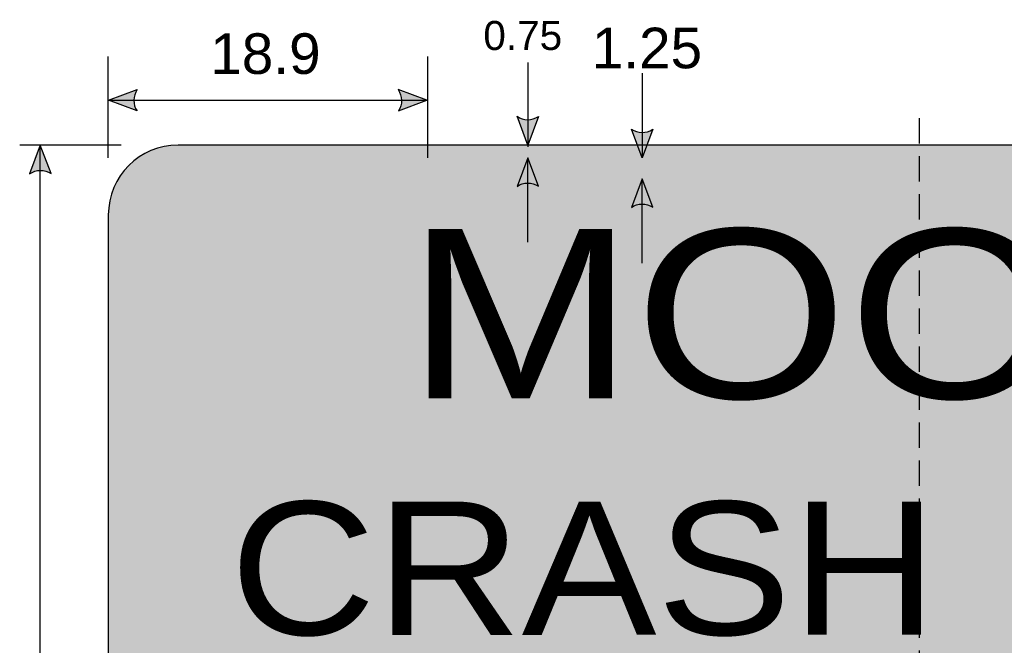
# Model space of a CAD drawing. Header units: feet. Extents: x 15 to 184, y 1 to 246.
# Tile 4 of 5: x 43 to 101, y 172 to 209. Entities that reach past the tile are written whole.
import ezdxf
from ezdxf.enums import TextEntityAlignment as Align

# ---------------------------------------------------------------- set-up
doc = ezdxf.new("R2010")
doc.units = ezdxf.units.FT
doc.header["$MEASUREMENT"] = 0
doc.linetypes.add('DASHED2', pattern=[0.375, 0.25, -0.125])
doc.layers.add('Sign', color=7, linetype='Continuous')
doc.styles.add('ARIAL', font='arial.ttf')
doc.styles.add('FHWA SERIES E2000EX', font='txt')
doc.styles.add('FHWA SERIES F2000EX', font='txt')

msp = doc.modelspace()

# ---------------------------------------------------------------- hatches: boundary and pattern name
h = msp.add_hatch(color=256)
h.dxf.hatch_style = 1
edge = h.paths.add_edge_path()
edge.add_line((49.67204164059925, 203.2856830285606), (47.98818672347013, 203.9221853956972))
edge.add_line((47.98818672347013, 203.9221853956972), (49.68756115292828, 204.5509252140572))
edge.add_arc((50.61096566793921, 203.9068824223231), 1.125818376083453, 145.1055563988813, 213.4889293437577)
h = msp.add_hatch(color=256)
h.dxf.hatch_style = 1
edge = h.paths.add_edge_path()
edge.add_line((65.14183180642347, 203.2856829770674), (66.82568672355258, 203.922185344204))
edge.add_line((66.82568672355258, 203.922185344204), (65.12631229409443, 204.550925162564))
edge.add_arc((64.20290777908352, 203.9068823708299), 1.125818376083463, -33.48892934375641, 34.89444360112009, ccw=False)
h = msp.add_hatch(color=256)
h.dxf.hatch_style = 1
edge = h.paths.add_edge_path()
edge.add_line((73.42867154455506, 202.9556333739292), (72.79385068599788, 201.2711438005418))
edge.add_line((72.79385068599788, 201.2711438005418), (72.1634144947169, 202.9698896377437))
edge.add_arc((72.80653502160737, 203.8939367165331), 1.12581837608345, 235.1627615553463, 303.5461345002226)
h = msp.add_hatch(color=256)
h.dxf.hatch_style = 1
edge = h.paths.add_edge_path()
edge.add_line((80.19950486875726, 202.1996333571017), (79.56468401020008, 200.5151437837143))
edge.add_line((79.56468401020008, 200.5151437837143), (78.93424781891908, 202.2138896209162))
edge.add_arc((79.57736834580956, 203.1379366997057), 1.125818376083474, 235.1627615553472, 303.546134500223)
h = msp.add_hatch(color=256)
h.dxf.hatch_style = 1
edge = h.paths.add_edge_path()
edge.add_line((44.58134091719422, 199.5814459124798), (43.946520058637, 201.2659354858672))
edge.add_line((43.946520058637, 201.2659354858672), (43.31608386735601, 199.5671896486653))
edge.add_arc((43.95920439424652, 198.6431425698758), 1.12581837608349, 56.45386549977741, 124.8372384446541, ccw=False)
h = msp.add_hatch(color=256)
h.dxf.hatch_style = 1
edge = h.paths.add_edge_path()
edge.add_line((73.42872355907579, 198.8358768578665), (72.79390270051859, 200.5203664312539))
edge.add_line((72.79390270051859, 200.5203664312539), (72.1634665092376, 198.8216205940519))
edge.add_arc((72.80658703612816, 197.8975735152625), 1.125818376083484, 56.453865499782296, 124.8372384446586, ccw=False)
h = msp.add_hatch(color=256)
h.dxf.hatch_style = 1
edge = h.paths.add_edge_path()
edge.add_line((80.1995048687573, 197.5910708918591), (79.56468401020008, 199.2755604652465))
edge.add_line((79.56468401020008, 199.2755604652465), (78.93424781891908, 197.5768146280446))
edge.add_arc((79.57736834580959, 196.6527675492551), 1.12581837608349, 56.45386549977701, 124.8372384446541, ccw=False)
at = {"layer": 'Sign', "true_color": 0xffff00}
h = msp.add_hatch(color=2, dxfattribs=at)
edge = h.paths.add_edge_path(flags=0)
edge.add_spline(control_points=[(52.10256163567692, 201.2711438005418), (52.10256163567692, 201.2711438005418), (139.8425616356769, 201.2711438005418), (139.8425616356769, 201.2711438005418), (142.1219706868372, 201.2711438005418), (143.9725616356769, 199.420552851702), (143.9725616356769, 197.1411438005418), (143.9725616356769, 197.1411438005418), (143.9725616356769, 139.4011438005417), (143.9725616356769, 139.4011438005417), (143.9725616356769, 137.1217347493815), (142.1219706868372, 135.2711438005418), (139.8425616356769, 135.2711438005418), (139.8425616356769, 135.2711438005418), (52.10256163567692, 135.2711438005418), (52.10256163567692, 135.2711438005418), (49.8231525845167, 135.2711438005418), (47.97256163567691, 137.1217347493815), (47.97256163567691, 139.4011438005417), (47.97256163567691, 139.4011438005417), (47.97256163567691, 197.1411438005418), (47.97256163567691, 197.1411438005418), (47.97256163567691, 199.420552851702), (49.8231525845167, 201.2711438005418), (52.10256163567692, 201.2711438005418)], knot_values=[0, 0, 0, 0, 1, 1, 1, 2, 2, 2, 3, 3, 3, 4, 4, 4, 5, 5, 5, 6, 6, 6, 7, 7, 7, 8, 8, 8, 8], degree=3, periodic=0)
at = {"layer": 'Sign', "true_color": 0x000000}
h = msp.add_hatch(color=18, dxfattribs=at)
edge = h.paths.add_edge_path(flags=0)
edge.add_spline(control_points=[(52.47256163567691, 200.5211438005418), (52.47256163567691, 200.5211438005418), (139.4725616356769, 200.5211438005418), (139.4725616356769, 200.5211438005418), (141.5422429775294, 200.5211438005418), (143.2225616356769, 198.8408251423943), (143.2225616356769, 196.7711438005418), (143.2225616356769, 196.7711438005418), (143.2225616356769, 139.7711438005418), (143.2225616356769, 139.7711438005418), (143.2225616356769, 137.7014624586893), (141.5422429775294, 136.0211438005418), (139.4725616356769, 136.0211438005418), (139.4725616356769, 136.0211438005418), (52.47256163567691, 136.0211438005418), (52.47256163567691, 136.0211438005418), (50.40288029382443, 136.0211438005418), (48.72256163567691, 137.7014624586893), (48.72256163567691, 139.7711438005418), (48.72256163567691, 139.7711438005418), (48.72256163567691, 196.7711438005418), (48.72256163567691, 196.7711438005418), (48.72256163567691, 198.8408251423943), (50.40288029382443, 200.5211438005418), (52.47256163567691, 200.5211438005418)], knot_values=[0, 0, 0, 0, 1, 1, 1, 2, 2, 2, 3, 3, 3, 4, 4, 4, 5, 5, 5, 6, 6, 6, 7, 7, 7, 8, 8, 8, 8], degree=3, periodic=0)
at = {"layer": 'Sign', "true_color": 0xffffff}
msp.add_hatch(color=7, dxfattribs=at).paths.add_polyline_path([(72.79390270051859, 200.5203664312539), (73.264630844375, 199.2712949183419), (72.33043937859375, 199.2715383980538)])
at = {"layer": 'Sign', "true_color": 0xffff00}
h = msp.add_hatch(color=2, dxfattribs=at)
edge = h.paths.add_edge_path(flags=0)
edge.add_spline(control_points=[(53.27256163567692, 199.2711438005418), (53.27256163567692, 199.2711438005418), (138.6725616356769, 199.2711438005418), (138.6725616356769, 199.2711438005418), (140.4938812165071, 199.2711438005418), (141.9725616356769, 197.792463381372), (141.9725616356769, 195.9711438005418), (141.9725616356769, 195.9711438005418), (141.9725616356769, 140.5711438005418), (141.9725616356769, 140.5711438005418), (141.9725616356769, 138.7498242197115), (140.4938812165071, 137.2711438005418), (138.6725616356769, 137.2711438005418), (138.6725616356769, 137.2711438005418), (53.27256163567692, 137.2711438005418), (53.27256163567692, 137.2711438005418), (51.45124205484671, 137.2711438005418), (49.97256163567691, 138.7498242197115), (49.97256163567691, 140.5711438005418), (49.97256163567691, 140.5711438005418), (49.97256163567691, 195.9711438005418), (49.97256163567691, 195.9711438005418), (49.97256163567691, 197.792463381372), (51.45124205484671, 199.2711438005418), (53.27256163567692, 199.2711438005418)], knot_values=[0, 0, 0, 0, 1, 1, 1, 2, 2, 2, 3, 3, 3, 4, 4, 4, 5, 5, 5, 6, 6, 6, 7, 7, 7, 8, 8, 8, 8], degree=3, periodic=0)

# ---------------------------------------------------------------- linework, layer by layer
for points in [[(49.67204164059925, 203.2856830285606), (47.98818672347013, 203.9221853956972), (49.68756115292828, 204.5509252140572, 0.307560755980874), (49.67204164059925, 203.2856830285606, 4.141293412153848)], [(65.14183180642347, 203.2856829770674), (66.82568672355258, 203.922185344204), (65.12631229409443, 204.550925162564, -0.307560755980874), (65.14183180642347, 203.2856829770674, -4.141293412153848)], [(73.42867154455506, 202.9556333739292), (72.79385068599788, 201.2711438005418), (72.1634144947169, 202.9698896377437, 0.307560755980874), (73.42867154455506, 202.9556333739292, 4.141293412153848)], [(80.19950486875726, 202.1996333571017), (79.56468401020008, 200.5151437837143), (78.93424781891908, 202.2138896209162, 0.307560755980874), (80.19950486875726, 202.1996333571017, 4.141293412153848)], [(44.58134091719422, 199.5814459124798), (43.946520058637, 201.2659354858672), (43.31608386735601, 199.5671896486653, -0.307560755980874), (44.58134091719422, 199.5814459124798, -4.141293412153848)], [(73.42872355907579, 198.8358768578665), (72.79390270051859, 200.5203664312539), (72.1634665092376, 198.8216205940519, -0.307560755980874), (73.42872355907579, 198.8358768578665, -4.141293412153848)], [(80.1995048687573, 197.5910708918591), (79.56468401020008, 199.2755604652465), (78.93424781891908, 197.5768146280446, -0.307560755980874), (80.1995048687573, 197.5910708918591, -4.141293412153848)]]:
    msp.add_lwpolyline(points, format="xyb")
at = {"layer": 'Sign', "color": 18, "lineweight": -3, "true_color": 0x000000}
for p, q in [((47.97256163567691, 200.5107270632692), (47.97256163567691, 206.5107270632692)), ((66.88402001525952, 200.518539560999), (66.88402001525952, 206.518539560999)), ((72.79385068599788, 206.1609771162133), (72.79385068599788, 201.1609771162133)), ((79.56468401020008, 205.5151437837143), (79.56468401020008, 200.5151437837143)), ((47.9881867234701, 203.9221853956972), (66.8881867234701, 203.9221853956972)), ((48.72777004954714, 201.2711438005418), (42.72777004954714, 201.2711438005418)), ((43.946520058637, 135.2659354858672), (43.946520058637, 201.2659354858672)), ((72.79390270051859, 195.5203664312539), (72.79390270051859, 200.5203664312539)), ((79.56468401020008, 194.2755604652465), (79.56468401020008, 199.2755604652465))]:
    msp.add_line(p, q, dxfattribs=at)
at = {"layer": 'Sign', "color": 18, "linetype": 'DASHED2', "lineweight": -3, "ltscale": 6, "true_color": 0x000000}
msp.add_line((95.97256163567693, 202.8544771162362), (95.97256163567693, 134.35447714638), dxfattribs=at)
at = {"layer": 'Sign', "color": 18, "lineweight": -3, "true_color": 0x000000}
msp.add_open_spline([(52.10256163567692, 201.2711438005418), (52.10256163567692, 201.2711438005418), (139.8425616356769, 201.2711438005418), (139.8425616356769, 201.2711438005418), (142.1219706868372, 201.2711438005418), (143.9725616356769, 199.420552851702), (143.9725616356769, 197.1411438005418), (143.9725616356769, 197.1411438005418), (143.9725616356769, 139.4011438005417), (143.9725616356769, 139.4011438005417), (143.9725616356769, 137.1217347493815), (142.1219706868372, 135.2711438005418), (139.8425616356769, 135.2711438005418), (139.8425616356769, 135.2711438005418), (52.10256163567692, 135.2711438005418), (52.10256163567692, 135.2711438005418), (49.8231525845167, 135.2711438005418), (47.97256163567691, 137.1217347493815), (47.97256163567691, 139.4011438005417), (47.97256163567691, 139.4011438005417), (47.97256163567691, 197.1411438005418), (47.97256163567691, 197.1411438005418), (47.97256163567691, 199.420552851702), (49.8231525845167, 201.2711438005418), (52.10256163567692, 201.2711438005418)], degree=3, knots=[0, 0, 0, 0, 1, 1, 1, 2, 2, 2, 3, 3, 3, 4, 4, 4, 5, 5, 5, 6, 6, 6, 7, 7, 7, 8, 8, 8, 8], dxfattribs=at)

# ---------------------------------------------------------------- texts
at = {"layer": 'Sign', "color": 18, "true_color": 0x000000}
for s, height, style, p, p2 in [('0.75', 1.716340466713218, 'ARIAL', (70.16887669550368, 206.8953592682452), (74.83554320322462, 206.8953592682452)), ('1.25', 2.40287672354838, 'ARIAL', (76.58554335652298, 205.8120259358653), (83.1188766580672, 205.8120259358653)), ('18.9', 2.40287672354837, 'ARIAL', (54.0048533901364, 205.4786926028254), (60.5381866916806, 205.4786926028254)), ('MOOSE', 10.01404929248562, 'FHWA SERIES F2000EX', (65.59592008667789, 186.2796421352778), (126.033253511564, 186.2796421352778))]:
    msp.add_text(s, height=height, dxfattribs=dict(at, style=style)).set_placement(p, p2, align=Align.ALIGNED)
at = {"layer": 'Sign', "color": 18, "true_color": 0x000000, "style": 'FHWA SERIES E2000EX'}
msp.add_text('CRASH  AREA', height=7.8815209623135, rotation=0.0124236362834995, dxfattribs=at).set_placement((55.16883676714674, 172.2830588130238), (136.2603346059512, 172.3006421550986), align=Align.ALIGNED)

doc.saveas('drawing.dxf')
